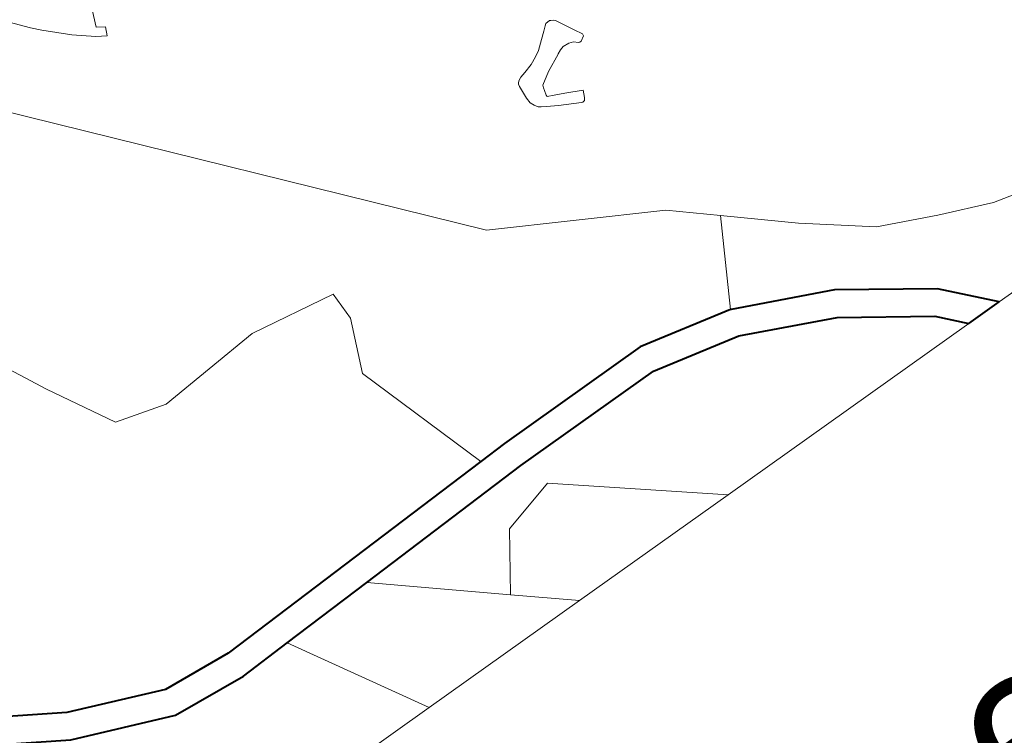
# Model space of a CAD drawing. Header units: metres. Extents: x 148316 to 148653, y 486436 to 486744.
# Tile 48 of 110: x 148545.28 to 148551.74, y 486699.78 to 486704.48. Entities that reach past the tile are written whole.
import ezdxf
from ezdxf.enums import TextEntityAlignment as Align

# ---------------------------------------------------------------- set-up
doc = ezdxf.new("R2010")
doc.units = ezdxf.units.M
doc.header["$MEASUREMENT"] = 0
for name, color, linetype, lineweight in [('WVB-pen-brm-dik 018', 6, 'Continuous', 13), ('WVB-pen-dik 035', 1, 'Continuous', 40), ('WVB-raster-60%', 253, 'Continuous', 30), ('WVB-tekst-dik 050', 1, 'Continuous', 53)]:
    doc.layers.add(name, color=color, linetype=linetype, lineweight=lineweight)
doc.styles.add('Style-WORKING', font='WORKING.shx')

# ---------------------------------------------------------------- blocks, each defined once
blk = doc.blocks.new('INZET')
at = {"layer": 'WVB-pen-brm-dik 018'}
for p, q in [((-0.146519, -0.121453), (-0.146986, -0.120892)), ((-0.146986, -0.120892), (-0.146519, -0.121453)), ((-0.146266, -0.121728), (-0.146519, -0.121453)), ((-0.146519, -0.121453), (-0.146266, -0.121728)), ((-0.145548, -0.122425), (-0.146266, -0.121728)), ((-0.146266, -0.121728), (-0.145548, -0.122425)), ((-0.144387, -0.121815), (-0.144753, -0.122684)), ((-0.144753, -0.122684), (-0.144387, -0.121815)), ((-0.149555, -0.122308), (-0.138177, -0.135538)), ((-0.138177, -0.135538), (-0.149555, -0.122308)), ((-0.14494, -0.12292), (-0.145548, -0.122425)), ((-0.145548, -0.122425), (-0.14494, -0.12292)), ((-0.144753, -0.122684), (-0.144497, -0.122852)), ((-0.144497, -0.122852), (-0.144753, -0.122684)), ((-0.144621, -0.123129), (-0.14494, -0.12292)), ((-0.14494, -0.12292), (-0.144621, -0.123129)), ((-0.144497, -0.122852), (-0.144621, -0.123129)), ((-0.144621, -0.123129), (-0.144497, -0.122852)), ((-0.152968, -0.131418), (-0.154425, -0.128503)), ((-0.154425, -0.128503), (-0.152968, -0.131418)), ((-0.132723, -0.131184), (-0.132661, -0.131136)), ((-0.132661, -0.131136), (-0.132723, -0.131184)), ((-0.132661, -0.131136), (-0.132506, -0.131134)), ((-0.132506, -0.131134), (-0.132661, -0.131136)), ((-0.132506, -0.131134), (-0.132471, -0.131149)), ((-0.132471, -0.131149), (-0.132506, -0.131134)), ((-0.132471, -0.131149), (-0.132399, -0.131193)), ((-0.132399, -0.131193), (-0.132471, -0.131149)), ((-0.151753, -0.133605), (-0.152968, -0.131418)), ((-0.152968, -0.131418), (-0.151753, -0.133605)), ((-0.133082, -0.13149), (-0.132863, -0.131299)), ((-0.132863, -0.131299), (-0.133082, -0.13149)), ((-0.132863, -0.131299), (-0.132723, -0.131184)), ((-0.132723, -0.131184), (-0.132863, -0.131299)), ((-0.132399, -0.131193), (-0.132346, -0.131249)), ((-0.132346, -0.131249), (-0.132399, -0.131193)), ((-0.132346, -0.131249), (-0.132248, -0.131438)), ((-0.132248, -0.131438), (-0.132346, -0.131249)), ((-0.132248, -0.131438), (-0.132023, -0.131848)), ((-0.132023, -0.131848), (-0.132248, -0.131438)), ((-0.133574, -0.131833), (-0.133374, -0.131716)), ((-0.133374, -0.131716), (-0.133574, -0.131833)), ((-0.133374, -0.131716), (-0.133082, -0.13149)), ((-0.133082, -0.13149), (-0.133374, -0.131716)), ((-0.134458, -0.132146), (-0.134349, -0.132103)), ((-0.134349, -0.132103), (-0.134458, -0.132146)), ((-0.134349, -0.132103), (-0.134159, -0.132051)), ((-0.134159, -0.132051), (-0.134349, -0.132103)), ((-0.134159, -0.132051), (-0.133835, -0.131952)), ((-0.133835, -0.131952), (-0.134159, -0.132051)), ((-0.133835, -0.131952), (-0.133574, -0.131833)), ((-0.133574, -0.131833), (-0.133835, -0.131952)), ((-0.132639, -0.132082), (-0.132776, -0.132121)), ((-0.132776, -0.132121), (-0.132639, -0.132082)), ((-0.132417, -0.132102), (-0.132639, -0.132082)), ((-0.132639, -0.132082), (-0.132417, -0.132102)), ((-0.132268, -0.132159), (-0.132417, -0.132102)), ((-0.132417, -0.132102), (-0.132268, -0.132159)), ((-0.132023, -0.131848), (-0.131885, -0.132113)), ((-0.131885, -0.132113), (-0.132023, -0.131848)), ((-0.131885, -0.132113), (-0.131885, -0.132186)), ((-0.131885, -0.132186), (-0.131885, -0.132113)), ((-0.134576, -0.132446), (-0.134566, -0.132323)), ((-0.134566, -0.132323), (-0.134576, -0.132446)), ((-0.134566, -0.132323), (-0.13455, -0.132246)), ((-0.13455, -0.132246), (-0.134566, -0.132323)), ((-0.13455, -0.132246), (-0.134516, -0.132194)), ((-0.134516, -0.132194), (-0.13455, -0.132246)), ((-0.134516, -0.132194), (-0.134458, -0.132146)), ((-0.134458, -0.132146), (-0.134516, -0.132194)), ((-0.132914, -0.132194), (-0.133502, -0.132475)), ((-0.133502, -0.132475), (-0.132914, -0.132194)), ((-0.132907, -0.132189), (-0.132914, -0.132194)), ((-0.132914, -0.132194), (-0.132907, -0.132189)), ((-0.132776, -0.132121), (-0.132907, -0.132189)), ((-0.132907, -0.132189), (-0.132776, -0.132121)), ((-0.132155, -0.132266), (-0.132268, -0.132159)), ((-0.132268, -0.132159), (-0.132155, -0.132266)), ((-0.132111, -0.132289), (-0.132155, -0.132266)), ((-0.132155, -0.132266), (-0.132111, -0.132289)), ((-0.132056, -0.132283), (-0.132111, -0.132289)), ((-0.132111, -0.132289), (-0.132056, -0.132283)), ((-0.131885, -0.132186), (-0.132056, -0.132283)), ((-0.132056, -0.132283), (-0.131885, -0.132186)), ((-0.134601, -0.132766), (-0.134576, -0.132446)), ((-0.134576, -0.132446), (-0.134601, -0.132766)), ((-0.133913, -0.132736), (-0.133949, -0.132811)), ((-0.133949, -0.132811), (-0.133913, -0.132736)), ((-0.133502, -0.132475), (-0.133913, -0.132736)), ((-0.133913, -0.132736), (-0.133502, -0.132475)), ((-0.134595, -0.132961), (-0.134601, -0.132766)), ((-0.134601, -0.132766), (-0.134595, -0.132961)), ((-0.134535, -0.133102), (-0.134595, -0.132961)), ((-0.134595, -0.132961), (-0.134535, -0.133102)), ((-0.133974, -0.132909), (-0.134014, -0.133063)), ((-0.134014, -0.133063), (-0.133974, -0.132909)), ((-0.134014, -0.133063), (-0.134014, -0.133118)), ((-0.134014, -0.133118), (-0.134014, -0.133063)), ((-0.133949, -0.132811), (-0.133974, -0.132909)), ((-0.133974, -0.132909), (-0.133949, -0.132811)), ((-0.134453, -0.133215), (-0.134535, -0.133102)), ((-0.134535, -0.133102), (-0.134453, -0.133215)), ((-0.134371, -0.133285), (-0.134453, -0.133215)), ((-0.134453, -0.133215), (-0.134371, -0.133285)), ((-0.134225, -0.133374), (-0.134371, -0.133285)), ((-0.134371, -0.133285), (-0.134225, -0.133374)), ((-0.133885, -0.133566), (-0.134225, -0.133374)), ((-0.134225, -0.133374), (-0.133885, -0.133566)), ((-0.134014, -0.133118), (-0.133805, -0.133212)), ((-0.133805, -0.133212), (-0.134014, -0.133118)), ((-0.133805, -0.133212), (-0.133479, -0.133364)), ((-0.133479, -0.133364), (-0.133805, -0.133212)), ((-0.133479, -0.133364), (-0.132937, -0.133634)), ((-0.132937, -0.133634), (-0.133479, -0.133364)), ((-0.150053, -0.134091), (-0.151753, -0.133605)), ((-0.151753, -0.133605), (-0.150053, -0.134091)), ((-0.133213, -0.133932), (-0.133885, -0.133566)), ((-0.133885, -0.133566), (-0.133213, -0.133932)), ((-0.132937, -0.133634), (-0.133035, -0.133852)), ((-0.133035, -0.133852), (-0.132937, -0.133634)), ((-0.14641, -0.133848), (-0.150053, -0.134091)), ((-0.150053, -0.134091), (-0.14641, -0.133848)), ((-0.143495, -0.134333), (-0.14641, -0.133848)), ((-0.14641, -0.133848), (-0.143495, -0.134333)), ((-0.133171, -0.133941), (-0.133213, -0.133932)), ((-0.133213, -0.133932), (-0.133171, -0.133941)), ((-0.133099, -0.133931), (-0.133171, -0.133941)), ((-0.133171, -0.133941), (-0.133099, -0.133931)), ((-0.133035, -0.133852), (-0.133099, -0.133931)), ((-0.133099, -0.133931), (-0.133035, -0.133852)), ((-0.143495, -0.135305), (-0.143495, -0.134333)), ((-0.143495, -0.134333), (-0.143495, -0.135305)), ((-0.144224, -0.137006), (-0.143495, -0.135305)), ((-0.143495, -0.135305), (-0.144224, -0.137006)), ((-0.138177, -0.135538), (-0.133008, -0.13841)), ((-0.133008, -0.13841), (-0.138177, -0.135538)), ((-0.166142, -0.1358), (-0.158578, -0.140455)), ((-0.14273, -0.141612), (-0.144224, -0.137006)), ((-0.144224, -0.137006), (-0.14273, -0.141612)), ((-0.133008, -0.13841), (-0.131647, -0.139594)), ((-0.131647, -0.139594), (-0.133008, -0.13841)), ((-0.131647, -0.139594), (-0.133167, -0.142305)), ((-0.133167, -0.142305), (-0.131647, -0.139594)), ((-0.131647, -0.139594), (-0.129706, -0.141282)), ((-0.129706, -0.141282), (-0.131647, -0.139594)), ((-0.158578, -0.140455), (-0.155503, -0.141708)), ((-0.15572, -0.142591), (-0.158987, -0.14126)), ((-0.129706, -0.141282), (-0.127696, -0.142862)), ((-0.127696, -0.142862), (-0.129706, -0.141282)), ((-0.155503, -0.141708), (-0.153131, -0.141934)), ((-0.153131, -0.141934), (-0.14273, -0.141612)), ((-0.14273, -0.141612), (-0.14176, -0.141582)), ((-0.14176, -0.141582), (-0.136299, -0.141582)), ((-0.136299, -0.141582), (-0.133167, -0.142305)), ((-0.133167, -0.142305), (-0.133151, -0.142308)), ((-0.133151, -0.142308), (-0.130019, -0.143754)), ((-0.15316, -0.142835), (-0.15572, -0.142591)), ((-0.148089, -0.142678), (-0.151361, -0.142779)), ((-0.141746, -0.142482), (-0.148089, -0.142678)), ((-0.148089, -0.142678), (-0.144479, -0.145739)), ((-0.144479, -0.145739), (-0.148089, -0.142678)), ((-0.136402, -0.142482), (-0.141746, -0.142482)), ((-0.133443, -0.143165), (-0.136402, -0.142482)), ((-0.151361, -0.142779), (-0.15316, -0.142835)), ((-0.148802, -0.147208), (-0.151361, -0.142779)), ((-0.151361, -0.142779), (-0.148802, -0.147208)), ((-0.127696, -0.142862), (-0.125829, -0.143723)), ((-0.125829, -0.143723), (-0.127696, -0.142862)), ((-0.130468, -0.144538), (-0.133443, -0.143165)), ((-0.14325, -0.143963), (-0.141369, -0.143461)), ((-0.141369, -0.143461), (-0.14325, -0.143963)), ((-0.141369, -0.143461), (-0.136758, -0.147208)), ((-0.136758, -0.147208), (-0.141369, -0.143461)), ((-0.125829, -0.143723), (-0.124107, -0.144441)), ((-0.124107, -0.144441), (-0.125829, -0.143723)), ((-0.144479, -0.145739), (-0.14325, -0.143963)), ((-0.14325, -0.143963), (-0.144479, -0.145739)), ((-0.130019, -0.143754), (-0.127245, -0.145684)), ((-0.12784, -0.146366), (-0.130468, -0.144538)), ((-0.124107, -0.144441), (-0.122384, -0.144872)), ((-0.122384, -0.144872), (-0.124107, -0.144441)), ((-0.127245, -0.145684), (-0.125842, -0.147208)), ((-0.142746, -0.147208), (-0.144479, -0.145739)), ((-0.144479, -0.145739), (-0.142746, -0.147208)), ((-0.127065, -0.147208), (-0.12784, -0.146366)), ((-0.162192, -0.147208), (-0.148802, -0.147208)), ((-0.148802, -0.147208), (-0.142746, -0.147208)), ((-0.142746, -0.147208), (-0.136758, -0.147208)), ((-0.136758, -0.147208), (-0.127065, -0.147208)), ((-0.125842, -0.147208), (-0.111021, -0.147208))]:
    blk.add_line(p, q, dxfattribs=at)
at = {"layer": 'WVB-pen-dik 035', "flags": 128}
for points in [[(-0.14273, -0.141612), (-0.153131, -0.141934), (-0.155503, -0.141708), (-0.158578, -0.140455), (-0.166142, -0.1358)], [(-0.165797, -0.137069), (-0.158987, -0.14126), (-0.15572, -0.142591), (-0.15316, -0.142835), (-0.151361, -0.142779)], [(-0.133167, -0.142305), (-0.136299, -0.141582), (-0.14176, -0.141582), (-0.14273, -0.141612)], [(-0.125842, -0.147208), (-0.127245, -0.145684), (-0.130019, -0.143754), (-0.133151, -0.142308), (-0.133167, -0.142305)], [(-0.151361, -0.142779), (-0.148089, -0.142678)], [(-0.148089, -0.142678), (-0.141746, -0.142482), (-0.136402, -0.142482), (-0.133443, -0.143165), (-0.130468, -0.144538), (-0.12784, -0.146366), (-0.127065, -0.147208)], [(-0.127065, -0.147208), (-0.125842, -0.147208)]]:
    blk.add_lwpolyline(points, dxfattribs=at)
at = {"layer": 'WVB-tekst-dik 050', "style": 'Style-WORKING', "width": 0.983051}
blk.add_text('algemeen overzicht', height=0.00533266, rotation=359.9979, dxfattribs=at).set_placement((-0.127801, -0.158883), align=Align.MIDDLE_CENTER)

msp = doc.modelspace()

# ---------------------------------------------------------------- block references
at = {"layer": 'WVB-raster-60%', "xscale": 200, "yscale": 200, "zscale": 200, "rotation": 35.4407035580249}
msp.add_blockref('INZET', (148555.136, 486741.2042), dxfattribs=at)

doc.saveas('drawing.dxf')
